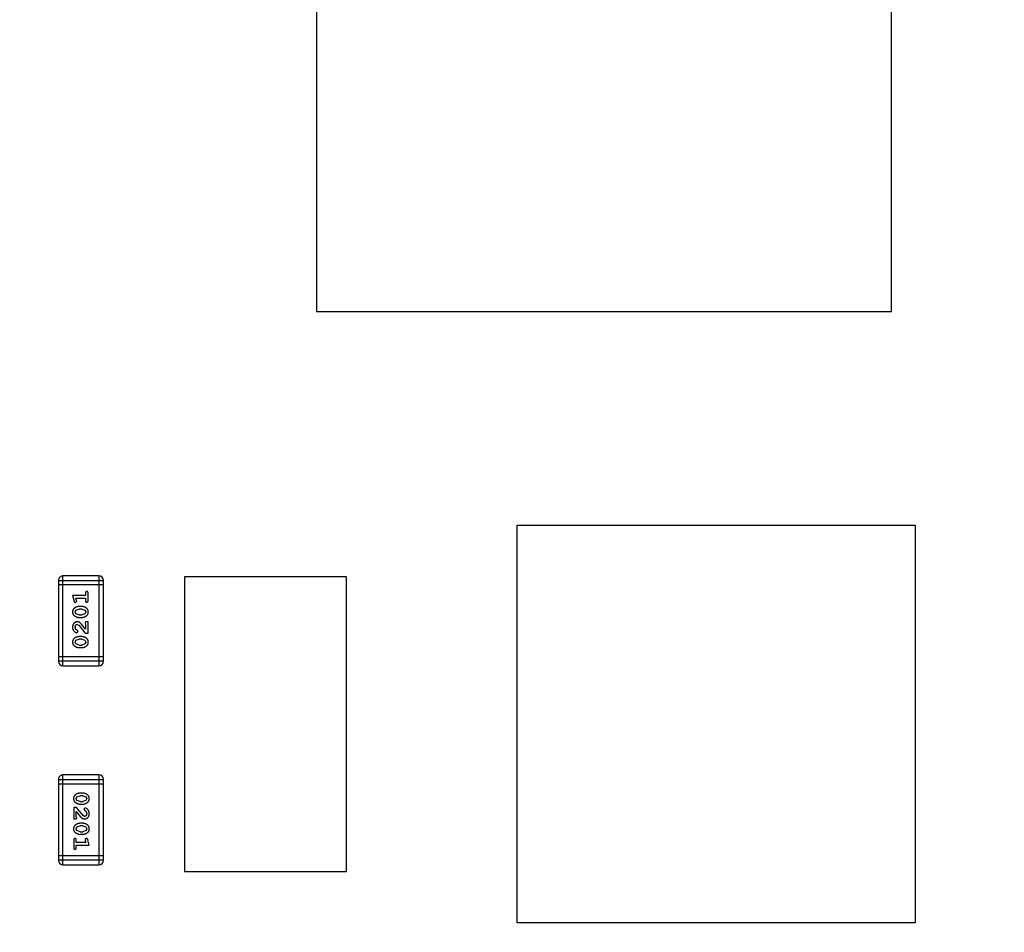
# Model space of a CAD drawing. Header units: millimetres. Extents: x -49 to 165, y -182 to -55.
# Tile 17 of 93: x 111.77 to 118.45, y -141.21 to -135.02. Entities that reach past the tile are written whole.
import ezdxf

# ---------------------------------------------------------------- set-up
doc = ezdxf.new("R2010")
doc.units = ezdxf.units.MM
doc.header["$LTSCALE"] = 1.21
doc.header["$MEASUREMENT"] = 0
doc.header["$PDMODE"] = 3
doc.header["$PDSIZE"] = 0.3125
doc.layers.get('0').update_dxf_attribs({"linetype": 'CONTINUOUS'})
doc.layers.get('DEFPOINTS').update_dxf_attribs({"linetype": 'CONTINUOUS'})
doc.layers.add('Dim', color=3, linetype='CONTINUOUS', lineweight=25)
doc.styles.get("Standard").update_dxf_attribs({"font": 'txt', "width": 0.8})
doc.dimstyles.get("Standard").update_dxf_attribs({"dimtxt": 0.15625, "dimasz": 0.1875, "dimexe": 0.125, "dimexo": 0.0625, "dimgap": 0.09, "dimtad": 0, "dimtih": 1, "dimtoh": 1, "dimzin": 4, "dimdsep": 46, "dimtxsty": 'Standard', "dimblk": '_FILLED', "dimblk1": '_FILLED', "dimblk2": '_FILLED', "dimcen": 0.09, "dimazin": 1, "dimtp": 0.01, "dimtm": 0.01, "dimtfac": 1, "dimtofl": 0, "dimtmove": 0, "dimatfit": 3, "dimldrblk": '_FILLED', "dimfxl": 1, "dimtolj": 1, "dimtzin": 4, "dimarcsym": 0})

# ---------------------------------------------------------------- blocks, each defined once
blk = doc.blocks.new('_FILLED')
at = {"color": 0, "linetype": 'ByBlock'}
blk.add_solid([(0, 0), (-1, 0.1667), (-1, -0.1667)], dxfattribs=at)
blk = doc.blocks.new('*D72')
at = {"layer": 'DEFPOINTS', "color": 0}
for p in [(86.1918, -126.5744), (96.7852, -126.5744), (113.4014, -145.2546)]:
    blk.add_point(p, dxfattribs=at)
at = {"layer": 'Dim', "color": 0, "lineweight": -2}
for p, q in [((96.7227, -126.5744), (86.0668, -126.5744)), ((86.1918, -128.0744), (86.1918, -133.6245)), ((86.1918, -143.7546), (86.1918, -138.2045)), ((113.3389, -145.2546), (86.0668, -145.2546))]:
    blk.add_line(p, q, dxfattribs=at)
at = {"layer": 'Dim', "color": 0, "lineweight": -2, "xscale": 1.5, "yscale": 1.5, "zscale": 1.5}
for p, rotation in [((86.1918, -126.5744), 90), ((86.1918, -145.2546), 270)]:
    blk.add_blockref('_FILLED', p, dxfattribs=dict(at, rotation=rotation))
at = {"layer": 'Dim', "color": 0, "insert": (86.1918, -135.9145), "char_height": 1.5, "attachment_point": 5, "rotation": 90, "line_spacing_factor": 1.5}
blk.add_mtext('\\A1;18.68', dxfattribs=at)
blk = doc.blocks.new('*D80')
at = {"layer": 'DEFPOINTS', "color": 0}
for p in [(95.7094, -126.5744), (123.0081, -126.5744), (150.6978, -126.5744), (95.977, -134.8087), (104.0987, -139.2733)]:
    blk.add_point(p, dxfattribs=at)
at = {"layer": 'Dim', "color": 0, "lineweight": -2}
for p, q in [((95.6469, -126.5744), (94.6256, -126.5744)), ((104.0468, -139.3081), (99.4459, -142.398))]:
    blk.add_line(p, q, dxfattribs=at)
for start, end in [(183.04181, 193.91939), (199.96454, 210.84213)]:
    blk.add_arc((123.0081, -126.5744), 28.2575, start, end, dxfattribs=at)
at = {"layer": 'Dim', "color": 0, "lineweight": -2, "xscale": 1.5, "yscale": 1.5, "zscale": 1.5}
for p, rotation in [((94.7506, -126.5744), 91.52090279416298), ((99.5496, -142.3283), 302.3630280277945)]:
    blk.add_blockref('_FILLED', p, dxfattribs=dict(at, rotation=rotation))
at = {"layer": 'Dim', "color": 0, "insert": (95.977, -134.8087), "char_height": 1.5, "attachment_point": 5, "rotation": 286.94197}
blk.add_mtext('\\A1;34%%d', dxfattribs=at)
blk = doc.blocks.new('*D86')
at = {"layer": 'DEFPOINTS', "color": 0}
for p in [(99.9926, -126.5744), (123.0081, -153.5028), (123.0081, -165.0068)]:
    blk.add_point(p, dxfattribs=at)
at = {"layer": 'Dim', "color": 0, "lineweight": -2}
for p, q in [((99.9926, -126.6369), (99.9926, -165.1318)), ((123.0081, -153.5653), (123.0081, -165.1318)), ((101.4926, -165.0068), (109.7103, -165.0068)), ((121.5081, -165.0068), (113.2903, -165.0068))]:
    blk.add_line(p, q, dxfattribs=at)
at = {"layer": 'Dim', "color": 0, "lineweight": -2, "xscale": 1.5, "yscale": 1.5, "zscale": 1.5, "rotation": 180}
blk.add_blockref('_FILLED', (99.9926, -165.0068), dxfattribs=at)
at = {"layer": 'Dim', "color": 0, "lineweight": -2, "xscale": 1.5, "yscale": 1.5, "zscale": 1.5}
blk.add_blockref('_FILLED', (123.0081, -165.0068), dxfattribs=at)
at = {"layer": 'Dim', "color": 0, "insert": (111.5003, -165.0068), "char_height": 1.5, "attachment_point": 5, "line_spacing_factor": 1.5}
blk.add_mtext('\\A1;23.0', dxfattribs=at)
blk = doc.blocks.new('*D87')
at = {"layer": 'DEFPOINTS', "color": 0}
for p in [(123.0049, -103.5621), (83.9714, -149.5868), (123.0049, -149.5868)]:
    blk.add_point(p, dxfattribs=at)
at = {"layer": 'Dim', "color": 0, "lineweight": -2}
for p, q in [((122.9424, -103.5621), (83.8464, -103.5621)), ((83.9714, -105.0621), (83.9714, -124.1844)), ((83.9714, -148.0868), (83.9714, -128.9644)), ((122.9424, -149.5868), (83.8464, -149.5868))]:
    blk.add_line(p, q, dxfattribs=at)
at = {"layer": 'Dim', "color": 0, "lineweight": -2, "xscale": 1.5, "yscale": 1.5, "zscale": 1.5}
for p, rotation in [((83.9714, -103.5621), 90), ((83.9714, -149.5868), 270)]:
    blk.add_blockref('_FILLED', p, dxfattribs=dict(at, rotation=rotation))
at = {"layer": 'Dim', "color": 0, "insert": (83.9714, -126.5744), "char_height": 1.5, "attachment_point": 5, "rotation": 90, "line_spacing_factor": 1.5}
blk.add_mtext('\\A1;%%C46.0', dxfattribs=at)

msp = doc.modelspace()

# ---------------------------------------------------------------- linework, layer by layer
at = {"color": 6, "linetype": 'Continuous'}
for p, q in [((113.779, -131.8968), (113.7794, -136.9981)), ((117.6802, -136.9978), (117.6798, -131.8965)), ((113.7794, -136.9981), (117.6802, -136.9978)), ((115.1404, -138.4475), (117.8404, -138.4473)), ((115.1407, -141.1475), (115.1404, -138.4475)), ((117.8404, -138.4473), (117.8407, -141.1473)), ((112.3023, -138.7929), (112.0584, -138.7929)), ((112.0585, -139.4025), (112.0584, -138.7929)), ((112.3023, -138.7929), (112.3023, -139.4025)), ((113.9825, -138.7976), (112.8825, -138.7977)), ((112.8825, -138.7977), (112.8826, -140.7977)), ((113.9826, -140.7976), (113.9825, -138.7976)), ((112.0279, -138.8234), (112.3327, -138.8233)), ((112.0279, -138.8234), (112.028, -139.372)), ((112.3327, -138.8538), (112.0279, -138.8538)), ((112.3328, -139.372), (112.3327, -138.8233)), ((112.2118, -138.9262), (112.1237, -138.9262)), ((112.1237, -138.9262), (112.1336, -138.9628)), ((112.1468, -138.9435), (112.2118, -138.9435)), ((112.151, -138.9585), (112.1468, -138.9435)), ((112.2118, -138.9089), (112.2118, -138.9262)), ((112.2118, -138.9435), (112.2118, -138.9608)), ((112.2291, -138.9608), (112.2291, -138.9089)), ((112.1428, -138.9718), (112.152, -138.9639)), ((112.1463, -139.025), (112.1686, -139.0174)), ((112.152, -138.9639), (112.151, -138.9585)), ((112.1861, -139.0001), (112.1683, -139.0001)), ((112.1858, -139.0174), (112.1686, -139.0174)), ((112.1858, -139.0174), (112.2076, -139.0247)), ((112.141, -139.0372), (112.1463, -139.025)), ((112.1468, -139.0495), (112.141, -139.0372)), ((112.1686, -139.0568), (112.1468, -139.0495)), ((112.1683, -139.0741), (112.1861, -139.0741)), ((112.1686, -139.0568), (112.1858, -139.0568)), ((112.2081, -139.0491), (112.1858, -139.0568)), ((112.2076, -139.0247), (112.2134, -139.037)), ((112.2134, -139.037), (112.2081, -139.0491)), ((112.1464, -139.1556), (112.141, -139.1408)), ((112.1549, -139.1606), (112.1464, -139.1556)), ((112.1556, -139.1213), (112.1653, -139.126)), ((112.1653, -139.126), (112.2103, -139.181)), ((112.2118, -139.1543), (112.1848, -139.1207)), ((112.2087, -139.1126), (112.2118, -139.1181)), ((112.2118, -139.1181), (112.2118, -139.1543)), ((112.2291, -139.104), (112.2213, -139.104)), ((112.2291, -139.181), (112.2291, -139.104)), ((112.1463, -139.2295), (112.1686, -139.2219)), ((112.1531, -139.1779), (112.1615, -139.1691)), ((112.1615, -139.1691), (112.1549, -139.1606)), ((112.1861, -139.2046), (112.1683, -139.2046)), ((112.1858, -139.2219), (112.1686, -139.2219)), ((112.1858, -139.2219), (112.2076, -139.2292)), ((112.2103, -139.181), (112.2291, -139.181)), ((112.141, -139.2417), (112.1463, -139.2295)), ((112.1468, -139.254), (112.141, -139.2417)), ((112.1686, -139.2613), (112.1468, -139.254)), ((112.1684, -139.2786), (112.1861, -139.2786)), ((112.1686, -139.2613), (112.1858, -139.2613)), ((112.2081, -139.2536), (112.1858, -139.2613)), ((112.2076, -139.2292), (112.2134, -139.2415)), ((112.2134, -139.2415), (112.2081, -139.2536)), ((112.3328, -139.3415), (112.028, -139.3415)), ((112.3328, -139.372), (112.028, -139.372)), ((112.0585, -139.4025), (112.3023, -139.4025)), ((112.3026, -140.143), (112.0588, -140.143)), ((112.0588, -140.7526), (112.0588, -140.143)), ((112.3026, -140.143), (112.3027, -140.7526)), ((112.0283, -140.1735), (112.3331, -140.1734)), ((112.0283, -140.1735), (112.0283, -140.7221)), ((112.0283, -140.2039), (112.3331, -140.2039)), ((112.3331, -140.7221), (112.3331, -140.1734)), ((112.1477, -140.3039), (112.1529, -140.2918)), ((112.1529, -140.2918), (112.1752, -140.2842)), ((112.1927, -140.2669), (112.175, -140.2669)), ((112.1924, -140.2842), (112.1752, -140.2842)), ((112.1924, -140.2842), (112.2142, -140.2914)), ((112.2142, -140.2914), (112.22, -140.3038)), ((112.1535, -140.3162), (112.1477, -140.3039)), ((112.1752, -140.3235), (112.1535, -140.3162)), ((112.175, -140.3408), (112.1927, -140.3408)), ((112.1752, -140.3235), (112.1925, -140.3235)), ((112.2147, -140.3159), (112.1925, -140.3235)), ((112.22, -140.3038), (112.2147, -140.3159)), ((112.1508, -140.3644), (112.1319, -140.3644)), ((112.1319, -140.3644), (112.1319, -140.4415)), ((112.1492, -140.4273), (112.1492, -140.3911)), ((112.1492, -140.3911), (112.1763, -140.4247)), ((112.1958, -140.4194), (112.1508, -140.3644)), ((112.2055, -140.4242), (112.1958, -140.4194)), ((112.208, -140.3675), (112.1996, -140.3764)), ((112.1996, -140.3764), (112.2061, -140.3848)), ((112.2061, -140.3848), (112.2147, -140.3898)), ((112.2147, -140.3898), (112.22, -140.4047)), ((112.1319, -140.4415), (112.1398, -140.4415)), ((112.1524, -140.4328), (112.1492, -140.4273)), ((112.153, -140.4963), (112.1753, -140.4887)), ((112.1927, -140.4714), (112.175, -140.4714)), ((112.1925, -140.4887), (112.1753, -140.4887)), ((112.1925, -140.4887), (112.2142, -140.4959)), ((112.1477, -140.5085), (112.153, -140.4963)), ((112.1535, -140.5207), (112.1477, -140.5085)), ((112.1753, -140.528), (112.1535, -140.5207)), ((112.175, -140.5453), (112.1927, -140.5453)), ((112.1753, -140.528), (112.1925, -140.528)), ((112.2148, -140.5204), (112.1925, -140.528)), ((112.2142, -140.4959), (112.22, -140.5083)), ((112.22, -140.5083), (112.2148, -140.5204)), ((112.132, -140.5846), (112.132, -140.6365)), ((112.1493, -140.6019), (112.1493, -140.5846)), ((112.2142, -140.6019), (112.1493, -140.6019)), ((112.1493, -140.6192), (112.2374, -140.6192)), ((112.1493, -140.6365), (112.1493, -140.6192)), ((112.2183, -140.5736), (112.209, -140.5815)), ((112.209, -140.5815), (112.2101, -140.5869)), ((112.2101, -140.5869), (112.2142, -140.6019)), ((112.2374, -140.6192), (112.2275, -140.5827)), ((112.3331, -140.6916), (112.0283, -140.6916)), ((112.3331, -140.7221), (112.0283, -140.7221)), ((112.0588, -140.7526), (112.3027, -140.7526)), ((112.8826, -140.7977), (113.9826, -140.7976)), ((117.8407, -141.1473), (115.1407, -141.1475))]:
    msp.add_line(p, q, dxfattribs=at)
at = {"color": 7, "linetype": 'Continuous'}
msp.add_arc((123.0081, -126.5744), 24.48, 100.97933, 79.01595, dxfattribs=at)
at = {"color": 6, "linetype": 'Continuous'}
for centre, start, end in [((112.0584, -138.8234), 90.00449, 180.00449), ((112.3023, -138.8233), 0.00449, 90.00449), ((112.0585, -139.372), 180.00449, 270.00449), ((112.3023, -139.372), 270.00449, 0.00449), ((112.0588, -140.1735), 90.00449, 180.00449), ((112.3026, -140.1734), 0.00449, 90.00449), ((112.0588, -140.7221), 180.00449, 270.00449), ((112.3027, -140.7221), 270.00449, 0.00449)]:
    msp.add_arc(centre, 0.0305, start, end, dxfattribs=at)
for points, knots in [([(112.2205, -138.8979), (112.2199, -138.8979), (112.2187, -138.898), (112.217, -138.8985), (112.2155, -138.8993), (112.2142, -138.9005), (112.2131, -138.902), (112.2123, -138.904), (112.2119, -138.9063), (112.2118, -138.908), (112.2118, -138.9089)], [0, 0, 0, 0, 0.11517, 0.223509, 0.328254, 0.438012, 0.553651, 0.682263, 0.830856, 1, 1, 1, 1]), ([(112.2291, -138.9089), (112.2291, -138.908), (112.2291, -138.9063), (112.2286, -138.904), (112.2279, -138.902), (112.2268, -138.9005), (112.2255, -138.8993), (112.2239, -138.8985), (112.2223, -138.898), (112.2211, -138.8979), (112.2205, -138.8979)], [0, 0, 0, 0, 0.169012, 0.317488, 0.445429, 0.560977, 0.67065, 0.776666, 0.88492, 1, 1, 1, 1]), ([(112.1683, -139.0001), (112.1673, -139.0002), (112.1651, -139.0002), (112.1619, -139.0005), (112.1588, -139.001), (112.1557, -139.0017), (112.1526, -139.0026), (112.1496, -139.0037), (112.1467, -139.005), (112.1438, -139.0065), (112.1411, -139.0081), (112.1385, -139.0097), (112.1362, -139.0114), (112.1341, -139.0131), (112.1322, -139.0148), (112.1306, -139.0165), (112.1291, -139.0182), (112.1276, -139.0206), (112.126, -139.0238), (112.1247, -139.0279), (112.1239, -139.0325), (112.1238, -139.0356), (112.1237, -139.0373)], [0, 0, 0, 0, 0.049855, 0.099516, 0.148482, 0.19758, 0.246804, 0.296268, 0.346517, 0.397047, 0.446826, 0.49336, 0.537801, 0.579207, 0.617974, 0.654833, 0.689171, 0.722088, 0.786392, 0.853518, 0.924186, 1, 1, 1, 1]), ([(112.1336, -138.9628), (112.1339, -138.9636), (112.1343, -138.9652), (112.1352, -138.9673), (112.1361, -138.9689), (112.1371, -138.9701), (112.1383, -138.9709), (112.1396, -138.9714), (112.1411, -138.9718), (112.1422, -138.9718), (112.1428, -138.9718)], [0, 0, 0, 0, 0.187321, 0.344927, 0.475328, 0.579604, 0.674244, 0.773631, 0.882025, 1, 1, 1, 1]), ([(112.2307, -139.037), (112.2307, -139.0356), (112.2306, -139.0328), (112.2299, -139.0287), (112.2288, -139.0248), (112.2272, -139.0213), (112.2251, -139.0179), (112.2226, -139.0149), (112.2197, -139.0121), (112.2163, -139.0096), (112.2127, -139.0074), (112.209, -139.0055), (112.2053, -139.0038), (112.2015, -139.0025), (112.1977, -139.0014), (112.1939, -139.0007), (112.19, -139.0002), (112.1874, -139.0002), (112.1861, -139.0001)], [0, 0, 0, 0, 0.067217, 0.131051, 0.19272, 0.252824, 0.312745, 0.373449, 0.436041, 0.501494, 0.567761, 0.632087, 0.695096, 0.757109, 0.817993, 0.878657, 0.939311, 1, 1, 1, 1]), ([(112.2118, -138.9608), (112.2118, -138.9617), (112.2119, -138.9634), (112.2123, -138.9657), (112.2131, -138.9677), (112.2142, -138.9692), (112.2155, -138.9704), (112.217, -138.9712), (112.2187, -138.9717), (112.2199, -138.9718), (112.2205, -138.9718)], [0, 0, 0, 0, 0.169102, 0.317658, 0.446239, 0.563118, 0.671828, 0.776546, 0.884858, 1, 1, 1, 1]), ([(112.2205, -138.9718), (112.2211, -138.9718), (112.2223, -138.9717), (112.2239, -138.9712), (112.2255, -138.9704), (112.2268, -138.9692), (112.2279, -138.9677), (112.2286, -138.9657), (112.2291, -138.9634), (112.2291, -138.9617), (112.2291, -138.9608)], [0, 0, 0, 0, 0.115051, 0.223278, 0.329269, 0.437893, 0.554681, 0.682591, 0.83103, 1, 1, 1, 1]), ([(112.1237, -139.0373), (112.1238, -139.0387), (112.1238, -139.0415), (112.1245, -139.0456), (112.1257, -139.0494), (112.1273, -139.053), (112.1293, -139.0563), (112.1318, -139.0594), (112.1348, -139.0622), (112.1382, -139.0646), (112.1418, -139.0668), (112.1455, -139.0687), (112.1492, -139.0704), (112.1529, -139.0717), (112.1567, -139.0728), (112.1606, -139.0735), (112.1644, -139.074), (112.167, -139.074), (112.1683, -139.0741)], [0, 0, 0, 0, 0.06692, 0.130834, 0.19258, 0.252759, 0.312631, 0.373411, 0.436359, 0.501894, 0.568244, 0.632472, 0.69556, 0.757163, 0.818592, 0.878885, 0.939235, 1, 1, 1, 1]), ([(112.1861, -139.0741), (112.1872, -139.0741), (112.1893, -139.074), (112.1925, -139.0737), (112.1956, -139.0732), (112.1987, -139.0725), (112.2017, -139.0717), (112.2047, -139.0705), (112.2077, -139.0693), (112.2106, -139.0678), (112.2133, -139.0662), (112.2158, -139.0646), (112.2182, -139.0629), (112.2203, -139.0613), (112.2221, -139.0596), (112.2238, -139.0579), (112.2252, -139.0562), (112.2268, -139.0538), (112.2284, -139.0506), (112.2297, -139.0464), (112.2306, -139.0419), (112.2306, -139.0387), (112.2307, -139.037)], [0, 0, 0, 0, 0.049886, 0.09882, 0.148132, 0.19689, 0.246038, 0.295176, 0.345305, 0.395692, 0.445312, 0.491875, 0.535813, 0.577009, 0.616081, 0.652689, 0.687585, 0.720206, 0.785062, 0.85223, 0.923759, 1, 1, 1, 1]), ([(112.1565, -139.104), (112.1554, -139.104), (112.1532, -139.1041), (112.1499, -139.1045), (112.1468, -139.1054), (112.1439, -139.1065), (112.141, -139.108), (112.1383, -139.1097), (112.1357, -139.1118), (112.1333, -139.1142), (112.131, -139.1169), (112.1291, -139.1197), (112.1274, -139.1228), (112.126, -139.126), (112.125, -139.1294), (112.1243, -139.133), (112.1238, -139.1368), (112.1238, -139.1393), (112.1237, -139.1406)], [0, 0, 0, 0, 0.060981, 0.120256, 0.178148, 0.236115, 0.293993, 0.352864, 0.413358, 0.476056, 0.539296, 0.602396, 0.665116, 0.728325, 0.792919, 0.859317, 0.928302, 1, 1, 1, 1]), ([(112.1237, -139.1406), (112.1238, -139.1423), (112.1239, -139.1457), (112.1248, -139.1506), (112.1262, -139.1554), (112.1282, -139.1599), (112.1306, -139.164), (112.1335, -139.1677), (112.1367, -139.1708), (112.1403, -139.1733), (112.1439, -139.1753), (112.1472, -139.1768), (112.1502, -139.1777), (112.1522, -139.1778), (112.1531, -139.1779)], [0, 0, 0, 0, 0.098286, 0.193983, 0.289056, 0.384352, 0.477435, 0.566197, 0.652355, 0.737986, 0.818188, 0.887401, 0.94802, 1, 1, 1, 1]), ([(112.141, -139.1408), (112.1411, -139.1394), (112.1412, -139.1367), (112.142, -139.1328), (112.1434, -139.1295), (112.1453, -139.1266), (112.1476, -139.1243), (112.15, -139.1225), (112.1528, -139.1215), (112.1546, -139.1213), (112.1556, -139.1213)], [0, 0, 0, 0, 0.156344, 0.299348, 0.4327, 0.561, 0.682299, 0.791883, 0.89611, 1, 1, 1, 1]), ([(112.1848, -139.1207), (112.184, -139.1198), (112.1825, -139.1182), (112.1803, -139.1158), (112.1782, -139.1137), (112.1762, -139.1118), (112.1743, -139.1102), (112.1726, -139.1088), (112.1709, -139.1077), (112.1689, -139.1066), (112.1663, -139.1055), (112.1632, -139.1046), (112.1599, -139.1041), (112.1576, -139.104), (112.1565, -139.104)], [0, 0, 0, 0, 0.103002, 0.197728, 0.285279, 0.365235, 0.437224, 0.502446, 0.560545, 0.611446, 0.707576, 0.80349, 0.900532, 1, 1, 1, 1]), ([(112.2213, -139.104), (112.2202, -139.104), (112.2182, -139.104), (112.2155, -139.1045), (112.2133, -139.1051), (112.2115, -139.1062), (112.2102, -139.1075), (112.2093, -139.109), (112.2088, -139.1108), (112.2087, -139.112), (112.2087, -139.1126)], [0, 0, 0, 0, 0.1844, 0.34094, 0.473574, 0.586824, 0.690029, 0.789175, 0.890445, 1, 1, 1, 1]), ([(112.1683, -139.2046), (112.1673, -139.2047), (112.1651, -139.2047), (112.1619, -139.205), (112.1588, -139.2055), (112.1557, -139.2062), (112.1527, -139.2071), (112.1496, -139.2082), (112.1467, -139.2095), (112.1438, -139.211), (112.1411, -139.2126), (112.1385, -139.2143), (112.1362, -139.2159), (112.1341, -139.2176), (112.1322, -139.2193), (112.1306, -139.221), (112.1292, -139.2227), (112.1276, -139.2251), (112.126, -139.2283), (112.1247, -139.2325), (112.1239, -139.237), (112.1238, -139.2402), (112.1237, -139.2418)], [0, 0, 0, 0, 0.049855, 0.099516, 0.148482, 0.19758, 0.246804, 0.296268, 0.346517, 0.397047, 0.446826, 0.49336, 0.537801, 0.579207, 0.617974, 0.654833, 0.689171, 0.722088, 0.786392, 0.853518, 0.924186, 1, 1, 1, 1]), ([(112.2307, -139.2415), (112.2307, -139.2401), (112.2306, -139.2373), (112.2299, -139.2332), (112.2288, -139.2293), (112.2272, -139.2258), (112.2252, -139.2224), (112.2226, -139.2194), (112.2197, -139.2166), (112.2163, -139.2141), (112.2127, -139.212), (112.209, -139.21), (112.2053, -139.2083), (112.2015, -139.207), (112.1977, -139.206), (112.1939, -139.2052), (112.19, -139.2047), (112.1874, -139.2047), (112.1861, -139.2046)], [0, 0, 0, 0, 0.067217, 0.131051, 0.19272, 0.252824, 0.312745, 0.373449, 0.436041, 0.501494, 0.567761, 0.632087, 0.695096, 0.757109, 0.817993, 0.878657, 0.939311, 1, 1, 1, 1]), ([(112.1237, -139.2418), (112.1238, -139.2432), (112.1239, -139.246), (112.1246, -139.2501), (112.1257, -139.254), (112.1273, -139.2575), (112.1293, -139.2608), (112.1318, -139.2639), (112.1348, -139.2667), (112.1382, -139.2691), (112.1418, -139.2713), (112.1455, -139.2733), (112.1492, -139.2749), (112.153, -139.2762), (112.1567, -139.2773), (112.1606, -139.278), (112.1645, -139.2785), (112.1671, -139.2786), (112.1684, -139.2786)], [0, 0, 0, 0, 0.06692, 0.130834, 0.19258, 0.252759, 0.312631, 0.373411, 0.436359, 0.501894, 0.568244, 0.632472, 0.69556, 0.757163, 0.818592, 0.878885, 0.939235, 1, 1, 1, 1]), ([(112.1861, -139.2786), (112.1872, -139.2786), (112.1893, -139.2785), (112.1925, -139.2782), (112.1956, -139.2777), (112.1987, -139.277), (112.2018, -139.2762), (112.2047, -139.275), (112.2077, -139.2738), (112.2106, -139.2723), (112.2133, -139.2707), (112.2159, -139.2691), (112.2182, -139.2674), (112.2203, -139.2658), (112.2221, -139.2641), (112.2238, -139.2624), (112.2252, -139.2607), (112.2268, -139.2583), (112.2284, -139.2551), (112.2297, -139.2509), (112.2306, -139.2464), (112.2307, -139.2432), (112.2307, -139.2415)], [0, 0, 0, 0, 0.049886, 0.09882, 0.148132, 0.19689, 0.246038, 0.295176, 0.345305, 0.395692, 0.445312, 0.491875, 0.535813, 0.577009, 0.616081, 0.652689, 0.687585, 0.720206, 0.785062, 0.85223, 0.923759, 1, 1, 1, 1]), ([(112.175, -140.2669), (112.1739, -140.2669), (112.1718, -140.2669), (112.1686, -140.2672), (112.1655, -140.2677), (112.1624, -140.2684), (112.1593, -140.2693), (112.1563, -140.2704), (112.1534, -140.2717), (112.1505, -140.2731), (112.1478, -140.2747), (112.1452, -140.2763), (112.1429, -140.278), (112.1408, -140.2796), (112.1389, -140.2813), (112.1373, -140.283), (112.1358, -140.2848), (112.1342, -140.2871), (112.1326, -140.2903), (112.1313, -140.2945), (112.1305, -140.2991), (112.1304, -140.3023), (112.1304, -140.3039)], [0, 0, 0, 0, 0.049886, 0.09882, 0.148132, 0.19689, 0.246038, 0.295176, 0.345305, 0.395692, 0.445312, 0.491875, 0.535813, 0.577009, 0.616081, 0.652689, 0.687585, 0.720206, 0.785062, 0.85223, 0.923759, 1, 1, 1, 1]), ([(112.2373, -140.3036), (112.2373, -140.3022), (112.2372, -140.2994), (112.2365, -140.2953), (112.2354, -140.2915), (112.2338, -140.2879), (112.2317, -140.2846), (112.2292, -140.2816), (112.2263, -140.2788), (112.2229, -140.2763), (112.2193, -140.2741), (112.2156, -140.2722), (112.2119, -140.2705), (112.2081, -140.2692), (112.2043, -140.2681), (112.2005, -140.2674), (112.1966, -140.2669), (112.194, -140.2669), (112.1927, -140.2669)], [0, 0, 0, 0, 0.06692, 0.130834, 0.19258, 0.252759, 0.312631, 0.373411, 0.436359, 0.501894, 0.568244, 0.632472, 0.69556, 0.757163, 0.818592, 0.878885, 0.939235, 1, 1, 1, 1]), ([(112.1304, -140.3039), (112.1304, -140.3053), (112.1305, -140.3082), (112.1312, -140.3123), (112.1323, -140.3161), (112.1339, -140.3197), (112.1359, -140.323), (112.1384, -140.326), (112.1414, -140.3288), (112.1448, -140.3313), (112.1484, -140.3335), (112.152, -140.3354), (112.1558, -140.3371), (112.1595, -140.3385), (112.1633, -140.3395), (112.1672, -140.3403), (112.1711, -140.3407), (112.1737, -140.3408), (112.175, -140.3408)], [0, 0, 0, 0, 0.067217, 0.131051, 0.19272, 0.252824, 0.312745, 0.373449, 0.436041, 0.501494, 0.567761, 0.632087, 0.695096, 0.757109, 0.817993, 0.878657, 0.939311, 1, 1, 1, 1]), ([(112.1927, -140.3408), (112.1938, -140.3408), (112.1959, -140.3407), (112.1991, -140.3404), (112.2023, -140.3399), (112.2054, -140.3392), (112.2084, -140.3383), (112.2114, -140.3372), (112.2144, -140.3359), (112.2173, -140.3344), (112.22, -140.3328), (112.2226, -140.3312), (112.2249, -140.3295), (112.227, -140.3278), (112.2288, -140.3261), (112.2305, -140.3244), (112.2319, -140.3227), (112.2335, -140.3203), (112.2351, -140.3172), (112.2364, -140.313), (112.2372, -140.3084), (112.2373, -140.3053), (112.2373, -140.3036)], [0, 0, 0, 0, 0.049855, 0.099516, 0.148482, 0.19758, 0.246804, 0.296268, 0.346517, 0.397047, 0.446826, 0.49336, 0.537801, 0.579207, 0.617974, 0.654833, 0.689171, 0.722088, 0.786392, 0.853518, 0.924186, 1, 1, 1, 1]), ([(112.1763, -140.4247), (112.1771, -140.4256), (112.1785, -140.4273), (112.1808, -140.4297), (112.1829, -140.4318), (112.1849, -140.4336), (112.1867, -140.4352), (112.1885, -140.4366), (112.1901, -140.4377), (112.1922, -140.4388), (112.1947, -140.4399), (112.1979, -140.4408), (112.2012, -140.4414), (112.2034, -140.4414), (112.2046, -140.4415)], [0, 0, 0, 0, 0.103002, 0.197728, 0.285279, 0.365235, 0.437224, 0.502446, 0.560545, 0.611446, 0.707576, 0.80349, 0.900532, 1, 1, 1, 1]), ([(112.2046, -140.4415), (112.2057, -140.4414), (112.2079, -140.4414), (112.2111, -140.4409), (112.2142, -140.4401), (112.2172, -140.4389), (112.2201, -140.4375), (112.2228, -140.4357), (112.2254, -140.4336), (112.2278, -140.4312), (112.23, -140.4286), (112.232, -140.4257), (112.2337, -140.4227), (112.235, -140.4194), (112.236, -140.416), (112.2368, -140.4125), (112.2373, -140.4087), (112.2373, -140.4061), (112.2373, -140.4048)], [0, 0, 0, 0, 0.060981, 0.120256, 0.178148, 0.236115, 0.293993, 0.352864, 0.413358, 0.476056, 0.539296, 0.602396, 0.665116, 0.728325, 0.792919, 0.859317, 0.928302, 1, 1, 1, 1]), ([(112.22, -140.4047), (112.22, -140.4061), (112.2199, -140.4088), (112.2191, -140.4126), (112.2177, -140.416), (112.2158, -140.4188), (112.2135, -140.4212), (112.211, -140.4229), (112.2083, -140.424), (112.2064, -140.4241), (112.2055, -140.4242)], [0, 0, 0, 0, 0.156344, 0.299348, 0.4327, 0.561, 0.682299, 0.791883, 0.89611, 1, 1, 1, 1]), ([(112.2373, -140.4048), (112.2373, -140.4031), (112.2372, -140.3997), (112.2363, -140.3948), (112.2349, -140.3901), (112.2329, -140.3856), (112.2305, -140.3814), (112.2276, -140.3778), (112.2243, -140.3746), (112.2208, -140.3721), (112.2172, -140.3701), (112.2139, -140.3687), (112.2109, -140.3677), (112.2089, -140.3676), (112.208, -140.3675)], [0, 0, 0, 0, 0.098286, 0.193983, 0.289056, 0.384352, 0.477435, 0.566197, 0.652355, 0.737986, 0.818188, 0.887401, 0.94802, 1, 1, 1, 1]), ([(112.175, -140.4714), (112.1739, -140.4714), (112.1718, -140.4714), (112.1686, -140.4717), (112.1655, -140.4722), (112.1624, -140.4729), (112.1593, -140.4738), (112.1564, -140.4749), (112.1534, -140.4762), (112.1505, -140.4777), (112.1478, -140.4792), (112.1452, -140.4809), (112.1429, -140.4825), (112.1408, -140.4841), (112.139, -140.4858), (112.1373, -140.4875), (112.1359, -140.4893), (112.1343, -140.4916), (112.1327, -140.4948), (112.1313, -140.499), (112.1305, -140.5036), (112.1304, -140.5068), (112.1304, -140.5084)], [0, 0, 0, 0, 0.049886, 0.09882, 0.148132, 0.19689, 0.246038, 0.295176, 0.345305, 0.395692, 0.445312, 0.491875, 0.535813, 0.577009, 0.616081, 0.652689, 0.687585, 0.720206, 0.785062, 0.85223, 0.923759, 1, 1, 1, 1]), ([(112.1398, -140.4415), (112.1409, -140.4415), (112.1428, -140.4414), (112.1456, -140.441), (112.1478, -140.4403), (112.1495, -140.4392), (112.1508, -140.4379), (112.1517, -140.4364), (112.1523, -140.4347), (112.1524, -140.4335), (112.1524, -140.4328)], [0, 0, 0, 0, 0.1844, 0.34094, 0.473574, 0.586824, 0.690029, 0.789175, 0.890445, 1, 1, 1, 1]), ([(112.2373, -140.5082), (112.2373, -140.5067), (112.2372, -140.5039), (112.2365, -140.4998), (112.2354, -140.496), (112.2338, -140.4924), (112.2317, -140.4891), (112.2292, -140.4861), (112.2263, -140.4833), (112.2229, -140.4808), (112.2193, -140.4786), (112.2156, -140.4767), (112.2119, -140.475), (112.2081, -140.4737), (112.2043, -140.4726), (112.2005, -140.4719), (112.1966, -140.4714), (112.194, -140.4714), (112.1927, -140.4714)], [0, 0, 0, 0, 0.06692, 0.130834, 0.19258, 0.252759, 0.312631, 0.373411, 0.436359, 0.501894, 0.568244, 0.632472, 0.69556, 0.757163, 0.818592, 0.878885, 0.939235, 1, 1, 1, 1]), ([(112.1304, -140.5084), (112.1304, -140.5099), (112.1305, -140.5127), (112.1312, -140.5168), (112.1323, -140.5206), (112.1339, -140.5242), (112.1359, -140.5275), (112.1385, -140.5305), (112.1414, -140.5333), (112.1448, -140.5358), (112.1484, -140.538), (112.1521, -140.54), (112.1558, -140.5416), (112.1595, -140.543), (112.1634, -140.544), (112.1672, -140.5448), (112.1711, -140.5452), (112.1737, -140.5453), (112.175, -140.5453)], [0, 0, 0, 0, 0.067217, 0.131051, 0.19272, 0.252824, 0.312745, 0.373449, 0.436041, 0.501494, 0.567761, 0.632087, 0.695096, 0.757109, 0.817993, 0.878657, 0.939311, 1, 1, 1, 1]), ([(112.1927, -140.5453), (112.1938, -140.5453), (112.196, -140.5452), (112.1991, -140.545), (112.2023, -140.5444), (112.2054, -140.5437), (112.2084, -140.5428), (112.2114, -140.5417), (112.2144, -140.5404), (112.2173, -140.5389), (112.22, -140.5373), (112.2226, -140.5357), (112.2249, -140.534), (112.227, -140.5324), (112.2289, -140.5306), (112.2305, -140.5289), (112.2319, -140.5272), (112.2335, -140.5248), (112.2351, -140.5217), (112.2364, -140.5175), (112.2372, -140.5129), (112.2373, -140.5098), (112.2373, -140.5082)], [0, 0, 0, 0, 0.049855, 0.099516, 0.148482, 0.19758, 0.246804, 0.296268, 0.346517, 0.397047, 0.446826, 0.49336, 0.537801, 0.579207, 0.617974, 0.654833, 0.689171, 0.722088, 0.786392, 0.853518, 0.924186, 1, 1, 1, 1]), ([(112.1406, -140.5736), (112.14, -140.5737), (112.1388, -140.5737), (112.1371, -140.5742), (112.1356, -140.5751), (112.1343, -140.5762), (112.1332, -140.5778), (112.1325, -140.5797), (112.132, -140.5821), (112.132, -140.5837), (112.132, -140.5846)], [0, 0, 0, 0, 0.115051, 0.223278, 0.329269, 0.437893, 0.554681, 0.682591, 0.83103, 1, 1, 1, 1]), ([(112.1493, -140.5846), (112.1492, -140.5837), (112.1492, -140.5821), (112.1487, -140.5797), (112.148, -140.5778), (112.1469, -140.5762), (112.1456, -140.5751), (112.1441, -140.5742), (112.1424, -140.5737), (112.1412, -140.5737), (112.1406, -140.5736)], [0, 0, 0, 0, 0.169102, 0.317658, 0.446239, 0.563118, 0.671828, 0.776546, 0.884858, 1, 1, 1, 1]), ([(112.2275, -140.5827), (112.2272, -140.5818), (112.2267, -140.5803), (112.2259, -140.5782), (112.225, -140.5765), (112.224, -140.5753), (112.2228, -140.5745), (112.2214, -140.574), (112.2199, -140.5737), (112.2189, -140.5736), (112.2183, -140.5736)], [0, 0, 0, 0, 0.187321, 0.344927, 0.475328, 0.579604, 0.674244, 0.773631, 0.882025, 1, 1, 1, 1]), ([(112.132, -140.6365), (112.132, -140.6374), (112.132, -140.6391), (112.1325, -140.6414), (112.1332, -140.6434), (112.1343, -140.645), (112.1356, -140.6461), (112.1371, -140.647), (112.1388, -140.6475), (112.14, -140.6475), (112.1406, -140.6476)], [0, 0, 0, 0, 0.169012, 0.317488, 0.445429, 0.560977, 0.67065, 0.776666, 0.88492, 1, 1, 1, 1]), ([(112.1406, -140.6476), (112.1412, -140.6475), (112.1424, -140.6475), (112.1441, -140.647), (112.1456, -140.6461), (112.1469, -140.645), (112.148, -140.6434), (112.1487, -140.6415), (112.1492, -140.6391), (112.1492, -140.6374), (112.1493, -140.6365)], [0, 0, 0, 0, 0.11517, 0.223509, 0.328254, 0.438012, 0.553651, 0.682263, 0.830856, 1, 1, 1, 1])]:
    msp.add_open_spline(points, degree=3, knots=knots, dxfattribs=at)

# ---------------------------------------------------------------- dimensions: what is measured, and where the dimension line sits
at = {"layer": 'Dim'}
dim = msp.add_linear_dim(base=(83.9714, -149.5868), p1=(123.0049, -103.5621), p2=(123.0049, -149.5868), angle=90, text='%%C<>', dimstyle='Standard', override={"dimtxt": 1.5, "dimasz": 1.5, "dimtih": 0, "dimtoh": 0, "dimdec": 1, "dimzin": 0, "dimpost": '<>', "dimcen": 0.198, "dimadec": 0, "dimazin": 0, "dimtp": 0, "dimtm": 0, "dimtdec": 4, "dimtzin": 0, "dimarcsym": 1}, dxfattribs=at)
dim.commit()
dim.dimension.update_dxf_attribs({"geometry": '*D87', "text_midpoint": (83.9714, -126.5744)})
dim = msp.add_linear_dim(base=(86.1918, -126.5744), p1=(113.4014, -145.2546), p2=(96.7852, -126.5744), angle=90, dimstyle='Standard', override={"dimtxt": 1.5, "dimasz": 1.5, "dimtih": 0, "dimtoh": 0, "dimzin": 0, "dimcen": 0.198, "dimadec": 0, "dimazin": 0, "dimtp": 0, "dimtm": 0, "dimtdec": 4, "dimtzin": 0, "dimarcsym": 1}, dxfattribs=at)
dim.commit()
dim.dimension.update_dxf_attribs({"geometry": '*D72', "text_midpoint": (86.1918, -135.9145)})
dim = msp.add_angular_dim_2l(base=(95.977, -134.8087), line1=((123.0081, -126.5744), (104.0987, -139.2733)), line2=((95.7094, -126.5744), (150.6978, -126.5744)), dimstyle='Standard', override={"dimtxt": 1.5, "dimasz": 1.5, "dimtih": 0, "dimtoh": 0, "dimzin": 0, "dimcen": 0.198, "dimadec": 0, "dimazin": 0, "dimtp": 0, "dimtm": 0, "dimtdec": 4, "dimtzin": 0, "dimarcsym": 1}, dxfattribs=at)
dim.commit()
dim.dimension.update_dxf_attribs({"geometry": '*D80', "text_midpoint": (95.977, -134.8087)})
dim = msp.add_linear_dim(base=(123.0081, -165.0068), p1=(99.9926, -126.5744), p2=(123.0081, -153.5028), dimstyle='Standard', override={"dimtxt": 1.5, "dimasz": 1.5, "dimtih": 0, "dimtoh": 0, "dimdec": 1, "dimzin": 0, "dimcen": 0.198, "dimadec": 0, "dimazin": 0, "dimtp": 0, "dimtm": 0, "dimtdec": 4, "dimtzin": 0, "dimarcsym": 1}, dxfattribs=at)
dim.commit()
dim.dimension.update_dxf_attribs({"geometry": '*D86', "text_midpoint": (111.5003, -165.0068)})

doc.saveas('drawing.dxf')
